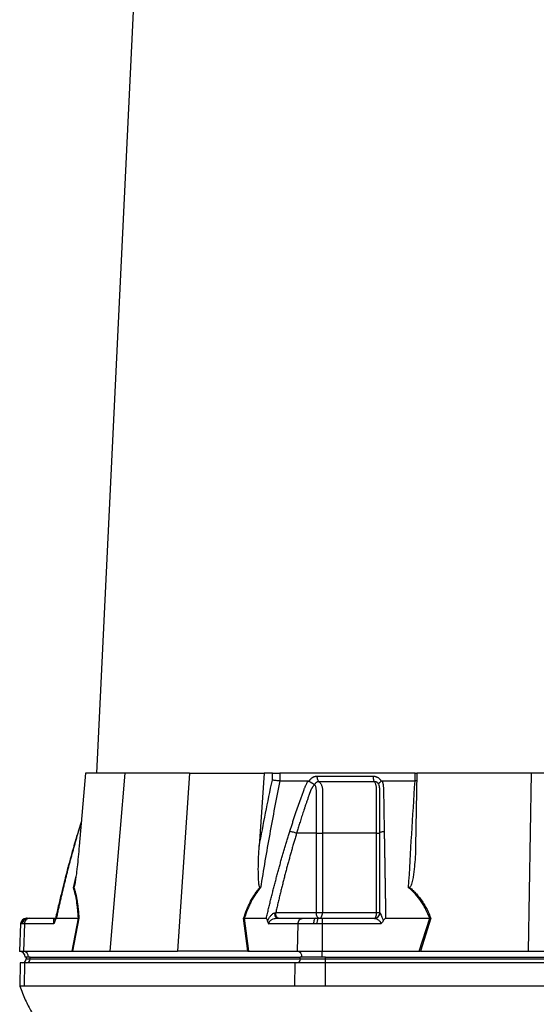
# Model space of a CAD drawing. Header units: millimetres. Extents: x 2154 to 3654, y 1062 to 4821.
# Tile 9 of 13: x 2308 to 2842, y 1924 to 2941. Entities that reach past the tile are written whole.
import ezdxf

# ---------------------------------------------------------------- set-up
doc = ezdxf.new("R2010")
doc.units = ezdxf.units.MM
doc.header["$LTSCALE"] = 2

msp = doc.modelspace()

# ---------------------------------------------------------------- linework, layer by layer
at = {"color": 7, "linetype": 'Continuous', "lineweight": 25}
for p, q in [((2458.2, 3629.7), (2387.6, 2163)), ((2376, 2163), (2369.6, 2087.4)), ((2416.9, 2163), (2376, 2163)), ((2416.9, 2163), (2401.4, 1979)), ((2483.6, 2163), (2416.9, 2163)), ((2483.6, 2163), (2471.3, 1979)), ((2483.6, 2163), (2560.8, 2163)), ((2560.8, 2163), (2555.7, 2087.4)), ((2569.5, 2163), (2560.8, 2163)), ((2569.3, 2155.9), (2569.5, 2163)), ((2577.2, 2163), (2576.9, 2155)), ((2717, 2163), (2577.2, 2163)), ((2716.9, 2155), (2717, 2163)), ((2717, 2163), (2718.4, 2163)), ((2718.8, 2163), (2717.5, 2087.4)), ((2836.9, 2163), (2718.8, 2163)), ((2836.9, 2163), (2833.7, 1979)), ((2970.3, 2163), (2836.9, 2163)), ((2607.4, 2154.7), (2607.6, 2155)), ((2681.8, 2155), (2681.9, 2154.7)), ((2718.6, 2155.1), (2716.9, 2155)), ((2371.8, 2113.3), (2368.5, 2102.7)), ((2614.8, 2101), (2594.4, 2101)), ((2614.8, 2019), (2614.8, 2101)), ((2621.2, 2101), (2621.2, 2019)), ((2677.1, 2019), (2677.1, 2101)), ((2572.8, 2019), (2614.8, 2019)), ((2614.8, 2019), (2621.2, 2019)), ((2621.2, 2019), (2677.1, 2019)), ((2677.1, 2019), (2680.4, 2019)), ((2309, 2007.2), (2308, 1979)), ((2310.7, 2007.2), (2309.7, 2007.2)), ((2312.9, 2007.2), (2310.7, 2007.2)), ((2312.9, 2007.2), (2312, 1979)), ((2342.9, 2007.2), (2312.9, 2007.2)), ((2315, 2013), (2315.5, 2013)), ((2315.5, 2013), (2316.3, 2013)), ((2316.3, 2013), (2318.1, 2013)), ((2318.1, 2013), (2345, 2013)), ((2345.9, 2013), (2368.7, 2013)), ((2362.3, 1979), (2368.7, 2013)), ((2369.2, 2013), (2362.8, 1979)), ((2544, 1979), (2539.6, 2013)), ((2540.3, 2013), (2563.1, 2013)), ((2540.3, 2013), (2544.6, 1979)), ((2595.8, 2007.2), (2565.7, 2007.2)), ((2574, 2013), (2601, 2013)), ((2595.8, 2007.2), (2594.9, 1979)), ((2612, 2007.2), (2595.8, 2007.2)), ((2601, 2013), (2613.8, 2013)), ((2615.6, 2007.2), (2612, 2007.2)), ((2613.8, 2013), (2616.6, 2013)), ((2620.7, 2007.2), (2615.6, 2007.2)), ((2616.6, 2013), (2620.7, 2013)), ((2620.7, 2013), (2620.7, 2007.2)), ((2620.7, 2013), (2674.6, 2013)), ((2680.8, 2007.2), (2620.7, 2007.2)), ((2620.7, 2007.2), (2620.7, 1979)), ((2686.4, 2013), (2732, 2013)), ((2721.3, 1979), (2732, 2013)), ((2733.2, 2013), (2722.5, 1979)), ((2308, 1979), (2312, 1979)), ((2312, 1979), (2362.3, 1979)), ((2363, 1979), (2401.4, 1979)), ((2401.4, 1979), (2471.3, 1979)), ((2543.5, 1979), (2471.3, 1979)), ((2544.6, 1979), (2594.9, 1979)), ((2594.9, 1979), (2620.7, 1979)), ((2620.7, 1973), (2620.7, 1979)), ((2620.7, 1979), (2721.3, 1979)), ((2723.1, 1979), (2833.7, 1979)), ((2833.7, 1979), (2973.5, 1979)), ((2308.6, 1967), (2308.2, 1943)), ((2313.5, 1967), (2308.6, 1967)), ((2313.1, 1943), (2313.5, 1967)), ((2592.9, 1967), (2313.5, 1967)), ((2317, 1973), (2313.8, 1973)), ((2314.7, 1973), (2314.7, 1971)), ((2318.8, 1973), (2317, 1973)), ((2318.8, 1973), (2598.2, 1973)), ((2318.8, 1971), (2318.8, 1973)), ((2318.8, 1971), (2598.2, 1971)), ((2592.6, 1943), (2592.9, 1967)), ((2624.2, 1967), (2592.9, 1967)), ((2598.2, 1971), (2598.2, 1973)), ((2599.9, 1973), (2598.2, 1973)), ((2598.2, 1971), (2624.2, 1971)), ((2620.7, 1973), (2599.9, 1973)), ((2624.2, 1973), (2620.7, 1973)), ((2624.2, 1973), (3183.1, 1973)), ((2624.2, 1971), (2624.2, 1973)), ((2624.2, 1967), (2624.2, 1971)), ((2624.2, 1971), (3183.1, 1971)), ((2624.2, 1943), (2624.2, 1967)), ((3183.1, 1967), (2624.2, 1967)), ((2592.6, 1943), (2313.1, 1943)), ((3183.1, 1943), (2624.2, 1943))]:
    msp.add_line(p, q, dxfattribs=at)
at = {"color": 8, "linetype": 'Continuous', "lineweight": 25}
for p, q in [((2371.7, 2112.3), (2368.7, 2102.9)), ((2368.5, 2102.7), (2368.7, 2102.9)), ((2363.6, 2044.5), (2366.3, 2056.7)), ((2309.7, 2007.2), (2309, 2007.2)), ((2314.7, 1971), (2318.8, 1971))]:
    msp.add_line(p, q, dxfattribs=at)
at = {"color": 7, "linetype": 'Continuous', "lineweight": 25, "flags": 128}
for points in [[(2574, 2013), (2573.6, 2013.1), (2573.2, 2013.4), (2572.9, 2013.9), (2572.5, 2014.7), (2572.3, 2015.5), (2572.1, 2016.5), (2571.9, 2017.6), (2571.9, 2018.7)], [(2617.8, 2013), (2617.3, 2013.1), (2616.7, 2013.4), (2616.2, 2014), (2615.7, 2014.7), (2615.4, 2015.7), (2615.1, 2016.7), (2614.9, 2017.8), (2614.8, 2019)], [(2617.8, 2013), (2618.5, 2013.1), (2619.1, 2013.4), (2619.7, 2014), (2620.2, 2014.7), (2620.6, 2015.7), (2620.9, 2016.7), (2621.1, 2017.8), (2621.2, 2019)], [(2674.4, 2013), (2675, 2013.1), (2675.5, 2013.4), (2675.9, 2014), (2676.3, 2014.7), (2676.7, 2015.7), (2676.9, 2016.7), (2677, 2017.8), (2677.1, 2019)], [(2613.8, 2013), (2613.4, 2012.9), (2613.1, 2012.5), (2612.8, 2012), (2612.5, 2011.3), (2612.3, 2010.4), (2612.1, 2009.4), (2612, 2008.3), (2612, 2007.2)]]:
    msp.add_lwpolyline(points, dxfattribs=at)
at = {"color": 7, "linetype": 'Continuous', "lineweight": 25}
for centre, radius, start, end in [((2674.6, 2018.9), 5.96, 270.3276, 358.0291), ((2315, 2007), 6, 90, 178), ((2315.6, 2007.1), 5.93, 90.6444, 178.6904), ((2316.5, 2007.2), 5.82, 91.7006, 179.756), ((2624.4, 2008.6), 8.92, 150.2283, 188.7898), ((2307.8, 1973), 6, 0, 88), ((2311.4, 1973.3), 5.68, 356.3893, 83.4229), ((2594.3, 1973.3), 5.68, 356.3893, 83.4229), ((2310.7, 1971), 4, 270, 0), ((2315, 1970.7), 3.76, 274.4019, 3.8113), ((2594.5, 1970.7), 3.76, 274.4019, 3.8113)]:
    msp.add_arc(centre, radius, start, end, dxfattribs=at)
for centre, major_axis, ratio, start_param, end_param in [((2361.5, 1973), (11.8, 1), 0.499165, 1.397246, 1.415452), ((2545.1, 1973), (22.2, -0.4), 0.269565, 1.627237, 1.645443), ((2720, 1973), (34, 0.6), 0.175535, 1.477584, 1.49579)]:
    msp.add_ellipse(centre, major_axis=major_axis, ratio=ratio, start_param=start_param, end_param=end_param, dxfattribs=at)
for points, knots in [([(2569.5, 2163), (2570.1, 2163), (2570.6, 2163), (2572, 2163), (2572.6, 2163), (2573.7, 2163), (2574, 2163), (2574.7, 2163), (2575, 2163), (2576, 2163), (2576.6, 2163), (2577.2, 2163)], [0, 0, 0, 0, 0.25, 0.25, 0.5, 0.5, 0.625, 0.625, 0.75, 0.75, 1, 1, 1, 1]), ([(2607.6, 2155), (2607.7, 2155.1), (2607.8, 2155.4), (2608.1, 2155.8), (2608.3, 2156.1), (2608.6, 2156.5), (2608.9, 2156.8), (2609.2, 2157.2), (2609.5, 2157.5), (2609.8, 2157.7), (2610.1, 2158), (2610.5, 2158.3), (2610.8, 2158.5), (2611.2, 2158.7), (2611.7, 2159), (2612.3, 2159.3), (2613.1, 2159.6), (2613.8, 2159.8), (2614.6, 2159.9), (2615.2, 2159.9), (2615.4, 2159.9)], [0, 0, 0, 0, 0.0442489, 0.088103, 0.1316437, 0.1749545, 0.21812, 0.2612256, 0.3043574, 0.347601, 0.3910414, 0.4347626, 0.4788469, 0.5233746, 0.5684236, 0.6548026, 0.7405374, 0.8262412, 0.9125282, 1, 1, 1, 1]), ([(2615.4, 2159.9), (2615.4, 2159.4), (2615.5, 2158.8), (2615.6, 2157.6), (2615.8, 2157), (2616.1, 2156), (2616.4, 2155.5), (2616.9, 2154.7), (2617.2, 2154.4), (2617.4, 2154.2)], [0, 0, 0, 0, 0.25, 0.25, 0.5, 0.5, 0.75, 0.75, 1, 1, 1, 1]), ([(2673.4, 2159.9), (2673.5, 2159.9), (2673.8, 2159.9), (2674.3, 2159.9), (2674.7, 2159.8), (2675.1, 2159.8), (2675.5, 2159.7), (2675.9, 2159.6), (2676.3, 2159.5), (2676.7, 2159.3), (2677.1, 2159.1), (2677.7, 2158.9), (2678.3, 2158.6), (2679, 2158.1), (2679.6, 2157.6), (2680.2, 2157), (2680.8, 2156.4), (2681.3, 2155.7), (2681.6, 2155.2), (2681.8, 2155)], [0, 0, 0, 0, 0.043919, 0.087472, 0.13073, 0.173768, 0.216664, 0.259492, 0.30233, 0.345255, 0.388344, 0.431671, 0.51489, 0.596546, 0.677156, 0.757259, 0.837405, 0.91814, 1, 1, 1, 1]), ([(2673.4, 2159.9), (2673.4, 2159.4), (2673.4, 2158.8), (2673.5, 2157.6), (2673.7, 2157), (2673.9, 2156), (2674.1, 2155.5), (2674.5, 2154.7), (2674.8, 2154.4), (2675, 2154.2)], [0, 0, 0, 0, 0.25, 0.25, 0.5, 0.5, 0.75, 0.75, 1, 1, 1, 1]), ([(2577, 2155), (2573.3, 2136.7), (2569.9, 2118.3), (2563.2, 2081.5), (2560.1, 2063), (2557.1, 2044.5)], [0, 0, 0, 0, 0.5, 0.5, 1, 1, 1, 1]), ([(2576.9, 2155), (2576.4, 2155), (2575.8, 2155), (2574.5, 2155.2), (2573.8, 2155.2), (2572.8, 2155.3), (2572.4, 2155.4), (2571.8, 2155.5), (2571.4, 2155.5), (2570.8, 2155.6), (2570.5, 2155.7), (2569.9, 2155.8), (2569.6, 2155.8), (2569.3, 2155.9)], [0, 0, 0, 0, 0.25, 0.25, 0.5, 0.5, 0.625, 0.625, 0.75, 0.75, 0.875, 0.875, 1, 1, 1, 1]), ([(2587.4, 2102.9), (2587.8, 2104.3), (2588.7, 2107), (2590, 2111.1), (2591.3, 2115.2), (2592.7, 2119.2), (2594.4, 2124.5), (2596.6, 2130.9), (2598.9, 2137.2), (2600.7, 2142.2), (2601.8, 2145.2), (2602.6, 2147.3), (2603.1, 2148.5), (2603.5, 2149.5), (2604, 2150.6), (2604.5, 2151.6), (2605.1, 2152.8), (2605.8, 2153.9), (2606.3, 2154.6), (2606.6, 2155)], [0, 0, 0, 0, 0.0777766, 0.1551997, 0.2322716, 0.3089948, 0.3853718, 0.5305262, 0.6744738, 0.7474235, 0.8196146, 0.8463831, 0.8697605, 0.889755, 0.9063828, 0.929523, 0.9527995, 0.9762724, 1, 1, 1, 1]), ([(2612.7, 2150.9), (2612.6, 2150.8), (2612.3, 2150.5), (2611.9, 2150.1), (2611.6, 2149.6), (2611.3, 2149.2), (2610.9, 2148.8), (2610.6, 2148.3), (2610.4, 2147.9), (2610.1, 2147.5), (2609.9, 2147), (2609.6, 2146.6), (2609.4, 2146.2), (2609.2, 2145.8), (2609, 2145.3), (2608.8, 2144.7), (2608.5, 2144), (2608.3, 2143.4), (2608, 2142.7), (2607.8, 2142.1), (2607.7, 2141.7), (2607.5, 2141.2), (2607.3, 2140.6), (2607, 2139.8), (2606.4, 2138.1), (2605.6, 2135.6), (2604.5, 2132.4), (2603.4, 2129.4), (2602.1, 2125.4), (2600.5, 2120.6), (2598.8, 2115.1), (2597.2, 2110.1), (2595.7, 2105.4), (2594.8, 2102.4), (2594.4, 2101)], [0, 0, 0, 0, 0.010662, 0.021198, 0.031594, 0.041839, 0.051919, 0.061821, 0.071533, 0.08104, 0.09033, 0.099392, 0.108213, 0.116783, 0.125091, 0.138719, 0.152205, 0.165558, 0.178786, 0.1919, 0.198167, 0.207477, 0.219813, 0.235151, 0.25346, 0.319418, 0.382864, 0.443812, 0.502275, 0.618272, 0.726011, 0.825493, 0.916782, 1, 1, 1, 1]), ([(2606.6, 2155), (2606.6, 2155), (2606.8, 2155), (2606.9, 2154.9), (2607.1, 2154.9), (2607.3, 2154.8), (2607.4, 2154.7), (2607.4, 2154.7)], [0, 0, 0, 0, 0.212576, 0.416535, 0.614103, 0.807726, 1, 1, 1, 1]), ([(2607.4, 2154.7), (2607.5, 2154.7), (2607.7, 2154.5), (2607.9, 2154.4), (2608.2, 2154.2), (2608.4, 2154), (2608.6, 2153.9), (2608.9, 2153.7), (2609.1, 2153.5), (2609.4, 2153.4), (2609.7, 2153.1), (2610.2, 2152.9), (2610.8, 2152.5), (2611.3, 2152.2), (2611.7, 2152), (2612.1, 2151.8), (2612.4, 2151.6), (2612.6, 2151.5), (2612.8, 2151.3), (2612.9, 2151.2), (2612.9, 2151.2)], [0, 0, 0, 0, 0.048652, 0.096489, 0.14339, 0.189242, 0.233941, 0.277392, 0.319512, 0.360225, 0.399465, 0.506174, 0.603082, 0.689684, 0.765815, 0.831582, 0.887296, 0.933441, 0.970686, 1, 1, 1, 1]), ([(2617.4, 2154.2), (2617.3, 2154.2), (2617.2, 2154.2), (2616.9, 2154.2), (2616.6, 2154.1), (2616.3, 2154.1), (2616, 2154), (2615.7, 2153.9), (2615.5, 2153.8), (2615, 2153.6), (2614.6, 2153.3), (2614, 2152.8), (2613.6, 2152.3), (2613.3, 2151.9), (2613.1, 2151.5), (2613, 2151.3), (2613, 2151.2)], [0, 0, 0, 0, 0.053313, 0.106595, 0.159871, 0.213166, 0.266505, 0.319913, 0.373415, 0.427036, 0.56447, 0.685213, 0.789238, 0.876442, 0.946711, 1, 1, 1, 1]), ([(2614.8, 2101), (2614.8, 2109.4), (2614.8, 2117.9), (2614.8, 2130.6), (2614.8, 2135.9), (2614.8, 2141.7), (2614.8, 2143.5), (2614.8, 2144.3), (2614.8, 2144.9), (2614.8, 2145.1), (2614.8, 2145.9), (2614.8, 2146.4), (2614.6, 2147.5), (2614.5, 2148), (2614.2, 2148.9), (2614.1, 2149.4), (2613.7, 2150), (2613.6, 2150.2), (2613.3, 2150.5), (2613.2, 2150.7), (2613, 2150.8)], [0, 0, 0, 0, 0.5, 0.5, 0.75, 0.8125, 0.84375, 0.859375, 0.859375, 0.875, 0.875, 0.90625, 0.90625, 0.9375, 0.9375, 0.96875, 0.96875, 0.984375, 0.984375, 1, 1, 1, 1]), ([(2675, 2154.2), (2672.7, 2154.2), (2667.8, 2154.2), (2660.7, 2154.2), (2653.3, 2154.2), (2648.3, 2154.2), (2643.1, 2154.2), (2638.1, 2154.2), (2630.9, 2154.2), (2624.2, 2154.2), (2619.6, 2154.2), (2617.4, 2154.2)], [0.7589111, 0.7589111, 0.7589111, 0.7589111, 0.7820302, 0.8131687, 0.8443073, 0.8754458, 0.8754458, 0.9065844, 0.9377229, 0.9688615, 0.9919807, 0.9919807, 0.9919807, 0.9919807]), ([(2617.4, 2154.2), (2617.8, 2154), (2618.1, 2153.7), (2618.7, 2153.1), (2619, 2152.7), (2619.5, 2151.9), (2619.8, 2151.5), (2620.2, 2150.6), (2620.4, 2150.1), (2620.7, 2149), (2620.8, 2148.5), (2621, 2147.4), (2621.1, 2146.8), (2621.1, 2146), (2621.2, 2145.7), (2621.2, 2145.1), (2621.2, 2144.8), (2621.2, 2143.9), (2621.2, 2138.7), (2621.2, 2133.5), (2621.2, 2119.6), (2621.2, 2110.3), (2621.2, 2101)], [0, 0, 0, 0, 0.03125, 0.03125, 0.0625, 0.0625, 0.09375, 0.09375, 0.125, 0.125, 0.15625, 0.15625, 0.1875, 0.1875, 0.203125, 0.203125, 0.21875, 0.21875, 0.25, 0.5, 0.5, 1, 1, 1, 1]), ([(2679.4, 2151.2), (2679.4, 2151.2), (2679.3, 2151.4), (2679.2, 2151.7), (2679, 2152), (2678.8, 2152.3), (2678.5, 2152.6), (2678.2, 2153), (2677.7, 2153.4), (2677.3, 2153.7), (2676.7, 2153.9), (2676.2, 2154.1), (2675.6, 2154.2), (2675.2, 2154.2), (2675, 2154.2)], [0, 0, 0, 0, 0.038504, 0.086514, 0.144034, 0.211029, 0.287449, 0.37325, 0.468405, 0.572922, 0.680036, 0.786786, 0.893373, 1, 1, 1, 1]), ([(2677.1, 2101), (2677.1, 2110.3), (2677.1, 2119.6), (2677.1, 2133.5), (2677.1, 2138.7), (2677.1, 2143.9), (2677.1, 2144.8), (2677.1, 2145.1), (2677.1, 2145.7), (2677.1, 2146), (2677.1, 2146.8), (2677, 2147.4), (2676.9, 2148.5), (2676.8, 2149), (2676.6, 2150.1), (2676.5, 2150.6), (2676.3, 2151.5), (2676.1, 2151.9), (2675.8, 2152.7), (2675.7, 2153.1), (2675.3, 2153.7), (2675.2, 2154), (2675, 2154.2)], [0, 0, 0, 0, 0.5, 0.5, 0.75, 0.78125, 0.78125, 0.796875, 0.796875, 0.8125, 0.8125, 0.84375, 0.84375, 0.875, 0.875, 0.90625, 0.90625, 0.9375, 0.9375, 0.96875, 0.96875, 1, 1, 1, 1]), ([(2679.4, 2151.2), (2679.4, 2151.2), (2679.4, 2151.3), (2679.4, 2151.3), (2679.4, 2151.4), (2679.3, 2151.5), (2679.3, 2151.6), (2679.3, 2151.7), (2679.3, 2151.8), (2679.4, 2152), (2679.4, 2152.1), (2679.5, 2152.3), (2679.6, 2152.5), (2679.7, 2152.7), (2679.8, 2152.9), (2680, 2153.1), (2680.3, 2153.4), (2680.6, 2153.7), (2681, 2154), (2681.4, 2154.4), (2681.7, 2154.6), (2681.9, 2154.7)], [0, 0, 0, 0, 0.017248, 0.037456, 0.060913, 0.087838, 0.118407, 0.152763, 0.191026, 0.233291, 0.279627, 0.330072, 0.384627, 0.443251, 0.505852, 0.572276, 0.648655, 0.730209, 0.816408, 0.906598, 1, 1, 1, 1]), ([(2680.4, 2101), (2680.4, 2103.4), (2680.4, 2108.7), (2680.4, 2117.2), (2680.4, 2124.1), (2680.4, 2129.3), (2680.4, 2132.4), (2680.4, 2135.6), (2680.4, 2138.2), (2680.4, 2140), (2680.4, 2141.1), (2680.4, 2142.1), (2680.4, 2143.2), (2680.4, 2144.3), (2680.4, 2145.1), (2680.4, 2145.8), (2680.4, 2146.2), (2680.4, 2146.7), (2680.3, 2147.2), (2680.3, 2147.7), (2680.2, 2148.2), (2680.1, 2148.8), (2680, 2149.3), (2679.9, 2149.8), (2679.7, 2150.4), (2679.6, 2150.8), (2679.5, 2150.9)], [0, 0, 0, 0, 0.143085, 0.308796, 0.497427, 0.555835, 0.616742, 0.680167, 0.746121, 0.767405, 0.788723, 0.810074, 0.831456, 0.852865, 0.874301, 0.883002, 0.892336, 0.902282, 0.912815, 0.923904, 0.935514, 0.947608, 0.960145, 0.973084, 0.986383, 1, 1, 1, 1]), ([(2681.9, 2154.7), (2682, 2154.7), (2682.1, 2154.8), (2682.2, 2154.9), (2682.4, 2154.9), (2682.5, 2155), (2682.7, 2155), (2682.8, 2155), (2682.9, 2155)], [0, 0, 0, 0, 0.160202, 0.321039, 0.484027, 0.650625, 0.822199, 1, 1, 1, 1]), ([(2682.9, 2155), (2682.9, 2154.8), (2683.1, 2154.4), (2683.3, 2153.7), (2683.4, 2153.1), (2683.6, 2152.5), (2683.7, 2151.8), (2683.9, 2151.2), (2684, 2150.5), (2684, 2149.9), (2684.1, 2149), (2684.2, 2147.9), (2684.2, 2146.2), (2684.3, 2144), (2684.3, 2141.6), (2684.4, 2137.6), (2684.5, 2131.9), (2684.6, 2124.7), (2684.7, 2117.5), (2684.9, 2110.2), (2685, 2105.4), (2685, 2102.9)], [0, 0, 0, 0, 0.0134228, 0.0267382, 0.0399565, 0.0530881, 0.0661437, 0.0791341, 0.0920702, 0.1049632, 0.1178244, 0.141662, 0.1728313, 0.2170572, 0.2634912, 0.3121266, 0.4491557, 0.58733, 0.7237611, 0.8613131, 1, 1, 1, 1]), ([(2710.2, 2044.5), (2711.2, 2063), (2712.3, 2081.5), (2714.5, 2118.3), (2715.7, 2136.7), (2716.9, 2155)], [0, 0, 0, 0, 0.5, 0.5, 1, 1, 1, 1]), ([(2368.5, 2102.7), (2367.4, 2099.2), (2365.6, 2093), (2363.1, 2084.5), (2361.3, 2078), (2360.1, 2073.4), (2359, 2069.7), (2357.8, 2065.2), (2356.1, 2058.6), (2353.8, 2049.6), (2351, 2038.3), (2347.9, 2025.2), (2345.8, 2015.9), (2344.7, 2011.1)], [0, 0, 0, 0, 0.114972, 0.208015, 0.279155, 0.328402, 0.359854, 0.402611, 0.476353, 0.574573, 0.69727, 0.844439, 1, 1, 1, 1]), ([(2368.7, 2102.9), (2368.3, 2101.6), (2367.5, 2098.9), (2366.4, 2094.8), (2365.2, 2090.8), (2364.1, 2086.7), (2362.9, 2082.5), (2361.8, 2078.4), (2360.6, 2074.2), (2359.5, 2070), (2358.4, 2065.8), (2357.3, 2061.5), (2356.2, 2057.2), (2355.2, 2052.9), (2354.1, 2048.6), (2353, 2044.2), (2352, 2039.8), (2351, 2035.4), (2349.9, 2031), (2348.9, 2026.5), (2347.9, 2022), (2346.9, 2017.5), (2346.2, 2014.5), (2345.9, 2013)], [0, 0, 0, 0, 0.045336, 0.090894, 0.136674, 0.182678, 0.228907, 0.275362, 0.322044, 0.368954, 0.416093, 0.463462, 0.511063, 0.558896, 0.606962, 0.655262, 0.703798, 0.752569, 0.801578, 0.850824, 0.900309, 0.950034, 1, 1, 1, 1]), ([(2563.1, 2013), (2563.5, 2014.7), (2564.3, 2018), (2565.4, 2023), (2566.6, 2027.9), (2567.8, 2032.9), (2569, 2037.8), (2570.3, 2042.6), (2571.5, 2047.4), (2572.8, 2052.2), (2574, 2057), (2575.3, 2061.7), (2576.6, 2066.4), (2577.9, 2071.1), (2579.2, 2075.7), (2580.5, 2080.4), (2581.9, 2084.9), (2583.2, 2089.5), (2584.6, 2094), (2586, 2098.5), (2586.9, 2101.4), (2587.4, 2102.9)], [0, 0, 0, 0, 0.055211, 0.110128, 0.164753, 0.219086, 0.273129, 0.326884, 0.38035, 0.43353, 0.486425, 0.539036, 0.591365, 0.643413, 0.695181, 0.746671, 0.797884, 0.848822, 0.899487, 0.949879, 1, 1, 1, 1]), ([(2594.4, 2101), (2594, 2099.6), (2593.1, 2096.7), (2591.9, 2092.4), (2590.6, 2088.1), (2589.3, 2083.7), (2588.1, 2079.3), (2586.9, 2074.9), (2585.6, 2070.4), (2584.4, 2065.9), (2583.2, 2061.4), (2582, 2056.8), (2580.9, 2052.2), (2579.7, 2047.5), (2578.5, 2042.9), (2577.4, 2038.2), (2576.2, 2033.4), (2575.1, 2028.6), (2573.9, 2023.8), (2573.2, 2020.6), (2572.8, 2019)], [0, 0, 0, 0, 0.052635, 0.105608, 0.158921, 0.212573, 0.266566, 0.320902, 0.37558, 0.430604, 0.485973, 0.541688, 0.597751, 0.654162, 0.710923, 0.768034, 0.825496, 0.883311, 0.941478, 1, 1, 1, 1]), ([(2587.4, 2102.9), (2587.8, 2102.9), (2588.3, 2102.8), (2589.4, 2102.5), (2590.1, 2102.4), (2591.4, 2102), (2592.1, 2101.8), (2593.3, 2101.4), (2593.9, 2101.2), (2594.4, 2101)], [0, 0, 0, 0, 0.25, 0.25, 0.5, 0.5, 0.75, 0.75, 1, 1, 1, 1]), ([(2614.8, 2101), (2615.8, 2101), (2616.9, 2101), (2619.1, 2101), (2620.2, 2101), (2621.2, 2101)], [0, 0, 0, 0, 0.5, 0.5, 1, 1, 1, 1]), ([(2677.1, 2101), (2678.1, 2101), (2678.9, 2101), (2680.1, 2101), (2680.4, 2101), (2680.4, 2101)], [0, 0, 0, 0, 0.5, 0.5, 1, 1, 1, 1]), ([(2680.4, 2101), (2680.4, 2101.2), (2680.5, 2101.4), (2681, 2101.8), (2681.3, 2102), (2682.1, 2102.4), (2682.7, 2102.5), (2683.8, 2102.8), (2684.4, 2102.9), (2685, 2102.9)], [0, 0, 0, 0, 0.25, 0.25, 0.5, 0.5, 0.75, 0.75, 1, 1, 1, 1]), ([(2680.4, 2019), (2680.4, 2020.7), (2680.4, 2024.1), (2680.4, 2029.2), (2680.4, 2034.3), (2680.4, 2039.3), (2680.4, 2044.2), (2680.4, 2049.2), (2680.4, 2054.1), (2680.4, 2058.9), (2680.4, 2063.8), (2680.4, 2068.6), (2680.4, 2073.3), (2680.4, 2078), (2680.4, 2082.7), (2680.4, 2087.3), (2680.4, 2091.9), (2680.4, 2096.5), (2680.4, 2099.5), (2680.4, 2101)], [0, 0, 0, 0, 0.061953, 0.123509, 0.18467, 0.245435, 0.305808, 0.365787, 0.425376, 0.484574, 0.543383, 0.601804, 0.659839, 0.717488, 0.774754, 0.831636, 0.888137, 0.944258, 1, 1, 1, 1]), ([(2685, 2102.9), (2685, 2101.6), (2685.1, 2098.9), (2685.1, 2094.8), (2685.2, 2090.8), (2685.3, 2086.7), (2685.4, 2082.5), (2685.4, 2078.4), (2685.5, 2074.2), (2685.6, 2070), (2685.6, 2065.8), (2685.7, 2061.5), (2685.8, 2057.2), (2685.8, 2052.9), (2685.9, 2048.6), (2686, 2044.2), (2686, 2039.8), (2686.1, 2035.4), (2686.2, 2031), (2686.2, 2026.5), (2686.3, 2022), (2686.4, 2017.5), (2686.4, 2014.5), (2686.4, 2013)], [0, 0, 0, 0, 0.0453363, 0.0908939, 0.1366742, 0.1826782, 0.2289071, 0.2753619, 0.3220437, 0.3689537, 0.4160929, 0.4634623, 0.5110629, 0.5588958, 0.6069619, 0.6552622, 0.7037976, 0.7525692, 0.8015777, 0.8508242, 0.9003095, 0.9500345, 1, 1, 1, 1]), ([(2369.6, 2087.4), (2369.3, 2083.8), (2368.9, 2080.2), (2368.2, 2073), (2367.9, 2069.4), (2367.2, 2064), (2367, 2062.2), (2366.6, 2058.6), (2366.3, 2056.8), (2366, 2054.2), (2365.8, 2053.3), (2365.6, 2051.5), (2365.4, 2050.6), (2365.1, 2048.9), (2365, 2048), (2364.7, 2046.8), (2364.6, 2046.3), (2364.4, 2045.8), (2364.4, 2045.6), (2364.2, 2045.2), (2364.2, 2045.1), (2364.1, 2045)], [0, 0, 0, 0, 0.25, 0.25, 0.5, 0.5, 0.625, 0.625, 0.75, 0.75, 0.8125, 0.8125, 0.875, 0.875, 0.9375, 0.9375, 0.96875, 0.96875, 0.984375, 0.984375, 1, 1, 1, 1]), ([(2556.5, 2045), (2556.4, 2045.1), (2556.3, 2045.2), (2556.1, 2045.6), (2556, 2045.8), (2555.9, 2046.4), (2555.8, 2046.8), (2555.5, 2048), (2555.4, 2048.9), (2555.2, 2050.6), (2555.2, 2051.5), (2555.1, 2053.3), (2555, 2054.2), (2554.9, 2056.9), (2554.9, 2058.6), (2554.8, 2062.2), (2554.8, 2064), (2554.9, 2069.4), (2555, 2073), (2555.3, 2080.2), (2555.5, 2083.8), (2555.7, 2087.4)], [0, 0, 0, 0, 0.015625, 0.015625, 0.03125, 0.03125, 0.0625, 0.0625, 0.125, 0.125, 0.1875, 0.1875, 0.25, 0.25, 0.375, 0.375, 0.5, 0.5, 0.75, 0.75, 1, 1, 1, 1]), ([(2717.5, 2087.4), (2717.4, 2083.8), (2717.3, 2080.2), (2716.8, 2073), (2716.6, 2069.4), (2716, 2064), (2715.8, 2062.2), (2715.3, 2058.6), (2715.1, 2056.8), (2714.6, 2054.2), (2714.4, 2053.3), (2714, 2051.5), (2713.8, 2050.6), (2713.3, 2048.9), (2713.1, 2048), (2712.5, 2046.8), (2712.3, 2046.3), (2712, 2045.8), (2711.9, 2045.6), (2711.6, 2045.2), (2711.4, 2045.1), (2711.2, 2045)], [0, 0, 0, 0, 0.25, 0.25, 0.5, 0.5, 0.625, 0.625, 0.75, 0.75, 0.8125, 0.8125, 0.875, 0.875, 0.9375, 0.9375, 0.96875, 0.96875, 0.984375, 0.984375, 1, 1, 1, 1]), ([(2364.1, 2045), (2364.4, 2044), (2364.8, 2042.9), (2365.4, 2040.6), (2365.7, 2039.5), (2366.6, 2035.8), (2367.1, 2033.3), (2367.7, 2029.2), (2367.9, 2027.8), (2368.2, 2025), (2368.4, 2023.5), (2368.8, 2019.1), (2369, 2016.1), (2369.2, 2013)], [0, 0, 0, 0, 0.125, 0.125, 0.25, 0.25, 0.5, 0.5, 0.625, 0.625, 0.75, 0.75, 1, 1, 1, 1]), ([(2539.6, 2013), (2540.6, 2016.1), (2541.7, 2019.1), (2543.5, 2023.5), (2544.1, 2025), (2545.4, 2027.8), (2546.1, 2029.2), (2548.2, 2033.3), (2549.7, 2035.8), (2552.1, 2039.5), (2553, 2040.6), (2554.7, 2042.9), (2555.6, 2044), (2556.5, 2045)], [0, 0, 0, 0, 0.25, 0.25, 0.375, 0.375, 0.5, 0.5, 0.75, 0.75, 0.875, 0.875, 1, 1, 1, 1]), ([(2711.2, 2045), (2712.5, 2044), (2713.7, 2042.9), (2716.1, 2040.6), (2717.2, 2039.5), (2720.5, 2035.8), (2722.5, 2033.3), (2725.2, 2029.2), (2726.1, 2027.8), (2727.7, 2025), (2728.5, 2023.5), (2730.7, 2019.1), (2732, 2016.1), (2733.2, 2013)], [0, 0, 0, 0, 0.125, 0.125, 0.25, 0.25, 0.5, 0.5, 0.625, 0.625, 0.75, 0.75, 1, 1, 1, 1]), ([(2368.7, 2013), (2368.5, 2016), (2368.3, 2019), (2367.9, 2023.4), (2367.8, 2024.8), (2367.4, 2027.7), (2367.2, 2029), (2366.6, 2033.1), (2366.1, 2035.6), (2365, 2040.3), (2364.4, 2042.5), (2363.6, 2044.5)], [0, 0, 0, 0, 0.25, 0.25, 0.375, 0.375, 0.5, 0.5, 0.75, 0.75, 1, 1, 1, 1]), ([(2557.1, 2044.5), (2555.2, 2042.5), (2553.5, 2040.3), (2550.3, 2035.6), (2548.8, 2033.1), (2546.7, 2029), (2546.1, 2027.7), (2544.8, 2024.8), (2544.2, 2023.4), (2542.4, 2019), (2541.3, 2016), (2540.3, 2013)], [0, 0, 0, 0, 0.25, 0.25, 0.5, 0.5, 0.625, 0.625, 0.75, 0.75, 1, 1, 1, 1]), ([(2732, 2013), (2730.8, 2016), (2729.5, 2019), (2727.4, 2023.4), (2726.6, 2024.8), (2725, 2027.7), (2724.1, 2029), (2721.4, 2033.1), (2719.4, 2035.6), (2715.1, 2040.3), (2712.8, 2042.5), (2710.2, 2044.5)], [0, 0, 0, 0, 0.25, 0.25, 0.375, 0.375, 0.5, 0.5, 0.75, 0.75, 1, 1, 1, 1]), ([(2564.3, 2010.2), (2564.7, 2011.1), (2565.1, 2012), (2566.1, 2013.7), (2566.7, 2014.5), (2567.9, 2016), (2568.6, 2016.7), (2569.7, 2017.7), (2570.1, 2018), (2571, 2018.4), (2571.4, 2018.6), (2571.9, 2018.7)], [0, 0, 0, 0, 0.25, 0.25, 0.5, 0.5, 0.75, 0.75, 0.875, 0.875, 1, 1, 1, 1]), ([(2575.8, 2013), (2575.4, 2013), (2575, 2013.1), (2574.3, 2013.7), (2574, 2014.2), (2573.4, 2015.3), (2573.2, 2016), (2572.9, 2017.4), (2572.8, 2018.2), (2572.8, 2019)], [0, 0, 0, 0, 0.25, 0.25, 0.5, 0.5, 0.75, 0.75, 1, 1, 1, 1]), ([(2674.4, 2013), (2675.2, 2013), (2676, 2013.1), (2677.5, 2013.7), (2678.1, 2014.2), (2679.2, 2015.3), (2679.7, 2016), (2680.3, 2017.4), (2680.4, 2018.2), (2680.4, 2019)], [0, 0, 0, 0, 0.25, 0.25, 0.5, 0.5, 0.75, 0.75, 1, 1, 1, 1]), ([(2680.5, 2018.7), (2680.6, 2018.6), (2680.7, 2018.4), (2680.9, 2018), (2681.1, 2017.7), (2681.5, 2016.7), (2681.9, 2016), (2682.5, 2014.5), (2682.9, 2013.7), (2683.4, 2012), (2683.7, 2011.1), (2683.8, 2010.2)], [0, 0, 0, 0, 0.125, 0.125, 0.25, 0.25, 0.5, 0.5, 0.75, 0.75, 1, 1, 1, 1]), ([(2318.1, 2013), (2317.5, 2013), (2316.8, 2012.9), (2315.6, 2012.3), (2315, 2011.9), (2314, 2010.7), (2313.6, 2010.1), (2313, 2008.6), (2312.9, 2007.9), (2312.9, 2007.2)], [0, 0, 0, 0, 0.25, 0.25, 0.5, 0.5, 0.75, 0.75, 1, 1, 1, 1]), ([(2342.9, 2007.2), (2343, 2007.4), (2343.1, 2007.6), (2343.3, 2008.1), (2343.3, 2008.3), (2343.4, 2008.8), (2343.5, 2009), (2343.5, 2009.4), (2343.5, 2009.6), (2343.5, 2010.1), (2343.4, 2010.4), (2343.4, 2010.9), (2343.4, 2011.2), (2343.4, 2011.8), (2343.5, 2012.2), (2343.8, 2012.6), (2344, 2012.7), (2344.3, 2012.9), (2344.4, 2012.9), (2344.7, 2013), (2344.8, 2013), (2345, 2013)], [0, 0, 0, 0, 0.0625, 0.0625, 0.125, 0.125, 0.1875, 0.1875, 0.25, 0.25, 0.375, 0.375, 0.5, 0.5, 0.75, 0.75, 0.875, 0.875, 0.9375, 0.9375, 1, 1, 1, 1]), ([(2344.5, 2010.2), (2344.4, 2009.8), (2344.3, 2009.5), (2344.1, 2008.9), (2344, 2008.7), (2343.7, 2008.2), (2343.6, 2007.9), (2343.3, 2007.5), (2343.1, 2007.4), (2342.9, 2007.2)], [0, 0, 0, 0, 0.25, 0.25, 0.5, 0.5, 0.75, 0.75, 1, 1, 1, 1]), ([(2345.9, 2013), (2345.7, 2013), (2345.6, 2012.8), (2345.3, 2012.4), (2345.2, 2012.2), (2344.9, 2011.6), (2344.8, 2011.4), (2344.7, 2010.8), (2344.6, 2010.5), (2344.5, 2010.2)], [0, 0, 0, 0, 0.25, 0.25, 0.5, 0.5, 0.75, 0.75, 1, 1, 1, 1]), ([(2344.8, 2011.6), (2344.7, 2011.3), (2344.6, 2010.8), (2344.5, 2010.3), (2344.5, 2010.2)], [0, 0, 0, 0, 0.6691782, 1, 1, 1, 1]), ([(2564.3, 2010.2), (2564.2, 2010.8), (2564.1, 2011.4), (2563.8, 2012.2), (2563.7, 2012.4), (2563.5, 2012.7), (2563.4, 2012.8), (2563.3, 2012.9), (2563.2, 2013), (2563.1, 2013)], [0, 0, 0, 0, 0.5, 0.5, 0.75, 0.75, 0.875, 0.875, 1, 1, 1, 1]), ([(2564.3, 2010.2), (2564.4, 2009.8), (2564.5, 2009.5), (2564.6, 2008.9), (2564.7, 2008.7), (2565, 2008.2), (2565.1, 2007.9), (2565.4, 2007.5), (2565.6, 2007.4), (2565.7, 2007.2)], [0, 0, 0, 0, 0.25, 0.25, 0.5, 0.5, 0.75, 0.75, 1, 1, 1, 1]), ([(2574, 2013), (2574, 2013), (2574, 2013), (2574, 2013), (2573.9, 2013), (2573.8, 2013), (2573.7, 2013), (2573.5, 2013), (2573.4, 2013), (2573, 2012.9), (2572.8, 2012.9), (2572, 2012.7), (2571.6, 2012.6), (2570.2, 2012.2), (2569.3, 2011.8), (2568.1, 2011.2), (2567.8, 2010.9), (2567, 2010.4), (2566.7, 2010.1), (2566.2, 2009.6), (2566.1, 2009.4), (2565.8, 2009), (2565.7, 2008.8), (2565.5, 2008.3), (2565.5, 2008.1), (2565.6, 2007.6), (2565.6, 2007.4), (2565.7, 2007.2)], [0, 0, 0, 0, 0.003906, 0.003906, 0.007813, 0.015625, 0.03125, 0.03125, 0.0625, 0.0625, 0.125, 0.125, 0.25, 0.25, 0.5, 0.5, 0.625, 0.625, 0.75, 0.75, 0.8125, 0.8125, 0.875, 0.875, 0.9375, 0.9375, 1, 1, 1, 1]), ([(2595.8, 2007.2), (2595.8, 2007.9), (2595.9, 2008.6), (2596.5, 2010.1), (2596.9, 2010.7), (2597.9, 2011.9), (2598.5, 2012.3), (2599.7, 2012.9), (2600.4, 2013), (2601, 2013)], [0, 0, 0, 0, 0.25, 0.25, 0.5, 0.5, 0.75, 0.75, 1, 1, 1, 1]), ([(2680.8, 2007.2), (2681, 2007.4), (2681.2, 2007.6), (2681.4, 2008.1), (2681.4, 2008.3), (2681.4, 2008.8), (2681.3, 2009), (2681.1, 2009.4), (2680.9, 2009.6), (2680.4, 2010.1), (2680, 2010.4), (2679.3, 2010.9), (2678.9, 2011.2), (2677.7, 2011.8), (2676.9, 2012.2), (2675.9, 2012.6), (2675.6, 2012.7), (2675.1, 2012.9), (2675, 2012.9), (2674.8, 2013), (2674.7, 2013), (2674.6, 2013)], [0, 0, 0, 0, 0.0625, 0.0625, 0.125, 0.125, 0.1875, 0.1875, 0.25, 0.25, 0.375, 0.375, 0.5, 0.5, 0.75, 0.75, 0.875, 0.875, 0.9375, 0.9375, 1, 1, 1, 1]), ([(2683.8, 2010.2), (2683.7, 2009.8), (2683.5, 2009.5), (2683.1, 2008.9), (2682.9, 2008.7), (2682.3, 2008.2), (2682.1, 2007.9), (2681.5, 2007.5), (2681.2, 2007.4), (2680.8, 2007.2)], [0, 0, 0, 0, 0.25, 0.25, 0.5, 0.5, 0.75, 0.75, 1, 1, 1, 1]), ([(2686.4, 2013), (2686.1, 2013), (2685.8, 2012.8), (2685.2, 2012.4), (2685, 2012.2), (2684.6, 2011.6), (2684.4, 2011.4), (2684.1, 2010.8), (2683.9, 2010.5), (2683.8, 2010.2)], [0, 0, 0, 0, 0.25, 0.25, 0.5, 0.5, 0.75, 0.75, 1, 1, 1, 1]), ([(2308.2, 1943), (2310, 1938.2), (2313.4, 1929.1), (2319.8, 1916.8), (2326.6, 1906.4), (2333.3, 1897.7), (2339, 1891.3), (2342.5, 1887.9), (2343.8, 1886.7)], [0, 0, 0, 0, 0.227858, 0.43344, 0.617531, 0.78059, 0.92285, 1, 1, 1, 1]), ([(2624.2, 1943), (2622.4, 1943), (2619.1, 1943), (2614.5, 1943), (2610.1, 1943), (2607.3, 1943), (2604.5, 1943), (2602, 1943), (2598.5, 1943), (2595.3, 1943), (2593.4, 1943), (2592.6, 1943)], [0.16072828, 0.16072828, 0.16072828, 0.16072828, 0.16221288, 0.16369747, 0.16518207, 0.16666667, 0.16666667, 0.16815126, 0.16963586, 0.17112046, 0.17260505, 0.17260505, 0.17260505, 0.17260505])]:
    msp.add_open_spline(points, degree=3, knots=knots, dxfattribs=at)
for points in [[(2615.4, 2159.9), (2634, 2159.9), (2653.4, 2159.9), (2673.4, 2159.9)], [(2555.7, 2087.4), (2560, 2110.3), (2564.5, 2133.2), (2569.3, 2155.9)], [(2577, 2155), (2581.8, 2155), (2591.5, 2155), (2601.5, 2155), (2606.6, 2155)], [(2682.9, 2155), (2688.4, 2155), (2699.7, 2155), (2711.2, 2155), (2716.9, 2155)], [(2677.1, 2101), (2657.8, 2101), (2639.1, 2101), (2621.2, 2101)], [(2364.1, 2045), (2363.9, 2044.8), (2363.8, 2044.7), (2363.6, 2044.5)], [(2556.5, 2045), (2556.7, 2044.8), (2556.9, 2044.7), (2557.1, 2044.5)], [(2711.2, 2045), (2710.9, 2044.8), (2710.5, 2044.7), (2710.2, 2044.5)], [(2571.9, 2018.7), (2572.2, 2018.8), (2572.5, 2018.9), (2572.8, 2019)], [(2680.4, 2019), (2680.4, 2018.9), (2680.5, 2018.8), (2680.5, 2018.7)], [(2368.7, 2013), (2368.9, 2013), (2369.1, 2013), (2369.2, 2013)], [(2368.7, 2013), (2368.7, 2013), (2368.7, 2013), (2368.7, 2013)], [(2540.3, 2013), (2540.1, 2013), (2539.9, 2013), (2539.6, 2013)], [(2540.3, 2013), (2540.3, 2013), (2540.3, 2013), (2540.3, 2013)], [(2732, 2013), (2732.4, 2013), (2732.8, 2013), (2733.2, 2013)], [(2732, 2013), (2732, 2013), (2732, 2013), (2732, 2013)], [(2362.3, 1979), (2362.5, 1979), (2362.7, 1979), (2362.8, 1979)], [(2544, 1979), (2544.2, 1979), (2544.4, 1979), (2544.6, 1979)], [(2721.3, 1979), (2721.7, 1979), (2722.1, 1979), (2722.5, 1979)], [(2313.1, 1943), (2312.2, 1943), (2310.8, 1943), (2309.3, 1943), (2308.4, 1943), (2308.2, 1943), (2308.2, 1943)]]:
    msp.add_open_spline(points, degree=3, dxfattribs=at)

doc.saveas('drawing.dxf')
